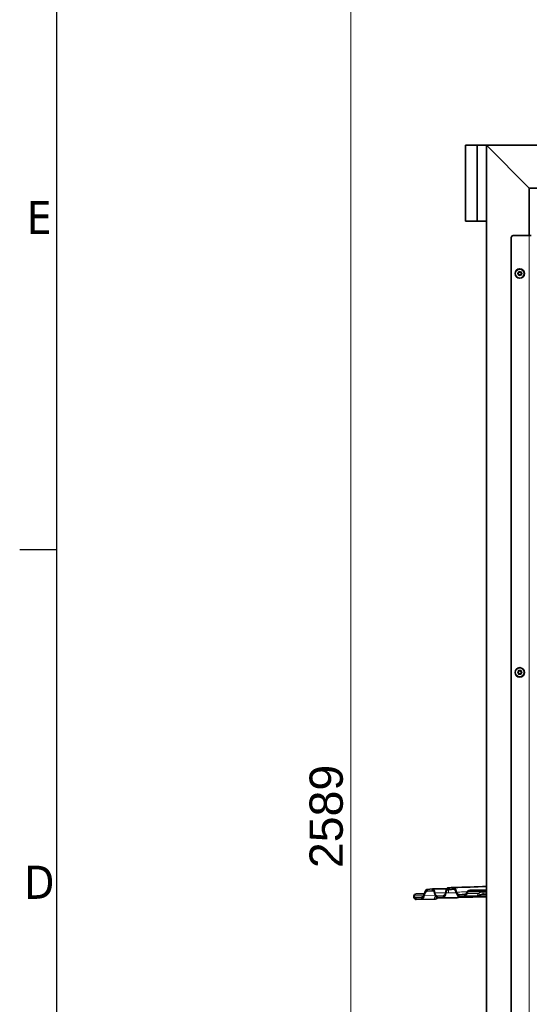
# Model space of a CAD drawing. Header units: millimetres. Extents: x 0 to 5940, y 0 to 4200.
# Tile 11 of 49: x 61 to 597, y 2321 to 3358. Entities that reach past the tile are written whole.
import ezdxf

# ---------------------------------------------------------------- set-up
doc = ezdxf.new("R2010")
doc.units = ezdxf.units.MM
doc.header["$LTSCALE"] = 10
doc.layers.get('0').update_dxf_attribs({"lineweight": 25})
for name, color, linetype, lineweight in [('Geometria schizzo (ISO)', 7, 'Continuous', 25), ('Simbolo (ISO)', 7, 'Continuous', 25), ('Spigoli visibili(ISO)', 7, 'Continuous', 35)]:
    doc.layers.add(name, color=color, linetype=linetype, lineweight=lineweight)
doc.layers.add('Quote(ISO)', color=7, linetype='Continuous', lineweight=25, true_color=0x80ff00)
doc.layers.add('Spigoli tangenti visibili(ISO)', color=7, linetype='Continuous', lineweight=15, true_color=0x00803f)
doc.styles.add('Corrente-BSI', font='arial.ttf')
doc.styles.add('Testo nota (ISO)', font='tahoma.ttf')
doc.dimstyles.new('DEFAULT-ISO', dxfattribs={"dimscale": 10, "dimtxt": 3.5, "dimasz": 2.5, "dimexe": 1, "dimexo": 1, "dimgap": 0.762, "dimtad": 1, "dimtoh": 1, "dimrnd": 1e-08, "dimtxsty": 'Corrente-BSI', "dimcen": 0.09, "dimdle": 10, "dimclrd": 7, "dimclre": 7, "dimclrt": 7, "dimazin": 2, "dimtfac": 0.571429, "dimtmove": 0, "dimatfit": 3, "dimfxl": 1, "dimtolj": 1, "dimlwd": 5, "dimlwe": 5, "dimarcsym": 0})

# ---------------------------------------------------------------- blocks, each defined once
blk = doc.blocks.new('Bordi Bordo di default')
at = {"layer": 'Geometria schizzo (ISO)'}
blk.add_line((10, 280), (6.1, 280), dxfattribs=at)
at = {"layer": 'Geometria schizzo (ISO)', "flags": 128}
blk.add_lwpolyline([(10, 10), (10, 410), (584, 410), (584, 10), (10, 10)], dxfattribs=at)
at = {"layer": 'Simbolo (ISO)', "char_height": 3.5, "attachment_point": 7, "style": 'Testo nota (ISO)'}
for s, insert in [('E', (6.85, 313.25)), ('D', (6.57, 243.25))]:
    blk.add_mtext(s, dxfattribs=dict(at, insert=insert))
blk = doc.blocks.new('*D14')
at = {"layer": 'Defpoints', "color": 0, "linetype": 'Continuous', "transparency": 16777216}
for p in [(409.4, 3812), (614.8, 3812), (569.8, 1223)]:
    blk.add_point(p, dxfattribs=at)
at = {"layer": 'Quote(ISO)', "color": 7, "linetype": 'Continuous', "lineweight": 5, "transparency": 16777216}
for p, q in [((604.8, 3812), (399.4, 3812)), ((409.4, 1248), (409.4, 3787)), ((559.8, 1223), (399.4, 1223))]:
    blk.add_line(p, q, dxfattribs=at)
at = {"layer": 'Quote(ISO)', "color": 7, "linetype": 'Continuous', "transparency": 16777216}
for points in [[(405.2, 3787), (413.6, 3787), (409.4, 3812)], [(405.2, 1248), (413.6, 1248), (409.4, 1223)]]:
    blk.add_solid(points, dxfattribs=at)
at = {"layer": 'Quote(ISO)', "color": 7, "linetype": 'Continuous', "lineweight": 9, "transparency": 16777216, "insert": (366, 2464.9), "char_height": 35, "attachment_point": 1, "rotation": 90, "style": 'Corrente-BSI'}
blk.add_mtext('\\A1;2589', dxfattribs=at)

msp = doc.modelspace()

# ---------------------------------------------------------------- linework, layer by layer
at = {"layer": 'Spigoli tangenti visibili(ISO)'}
for p, q in [((597.25, 1370.97), (597.25, 3130.97)), ((489.798, 2440.697), (496.428, 2440.772)), ((495.679, 2441.112), (495.563, 2441.111)), ((509.291, 2438.829), (497.783, 2438.698)), ((497.784, 2437.84), (497.783, 2438.698)), ((509.433, 2438.677), (512.353, 2438.71)), ((511.554, 2444.061), (511.575, 2442.261)), ((511.575, 2442.261), (512.344, 2442.27)), ((512.344, 2442.27), (512.355, 2442.317)), ((512.352, 2438.864), (512.352, 2438.864)), ((520.751, 2438.622), (520.745, 2439.681)), ((531.635, 2439.35), (531.656, 2438.077)), ((531.656, 2438.077), (543.694, 2438.214)), ((531.854, 2439.92), (531.876, 2438.647)), ((534.736, 2441.506), (534.758, 2440.233)), ((543.095, 2436.982), (543.097, 2436.982)), ((546.13, 2436.922), (546.05, 2436.571)), ((546.593, 2436.883), (546.593, 2436.883)), ((548.543, 2437.828), (548.431, 2437.338)), ((497.055, 2432.068), (478.112, 2431.853)), ((483.945, 2432.272), (483.925, 2434.072)), ((497.136, 2432.422), (483.946, 2432.272)), ((498.207, 2436.299), (486.651, 2436.168)), ((497.136, 2432.422), (497.055, 2432.068)), ((498.881, 2436.306), (498.879, 2436.306)), ((500.658, 2433.476), (500.619, 2433.304)), ((500.742, 2433.702), (500.742, 2433.702)), ((506.578, 2433.898), (506.557, 2435.698)), ((506.57, 2434.595), (506.57, 2434.595)), ((506.576, 2434.104), (506.575, 2434.104)), ((506.578, 2433.898), (506.578, 2433.898)), ((521.741, 2434.276), (521.741, 2434.276)), ((522.101, 2434.771), (522.102, 2434.771)), ((529.375, 2435.536), (542.566, 2435.686)), ((542.566, 2435.686), (542.486, 2435.335))]:
    msp.add_line(p, q, dxfattribs=at)
for centre in [(587.25, 3090.97), (587.25, 2670.97)]:
    msp.add_circle(centre, 2.38, dxfattribs=at)
for centre, major_axis, ratio, start_param, end_param in [((542.417, 2441.283), (5.799, -1.333), 0.99970699, 4.94970717, 5.59487972), ((542.498, 2441.634), (-5.799, 1.333), 0.99970699, 1.80811504, 2.45328865), ((548.606, 2429.373), (-1.052, -10.143), 0.9755462, 3.25354111, 3.76379679), ((543.629, 2442.403), (-3.006, 5.113), 0.44171339, 2.23261635, 3.12144227), ((548.533, 2433.585), (-0.469, -4.22), 0.9410392, 3.2564761, 3.76689375), ((548.363, 2443.264), (0.069, -5.928), 0.00797529, 6.25957522, 6.28315837), ((548.475, 2443.776), (0.068, -5.95), 0.00569486, 0.02355041, 0.78504554), ((496.986, 2438.016), (5.799, -1.333), 0.99970699, 4.94970779, 5.59488033), ((497.068, 2438.37), (5.799, -1.333), 0.99970699, 4.949707, 5.54684237), ((520.725, 2439.705), (2.644, -5.386), 0.99850817, 5.8377079, 6.28318282), ((525.243, 2422.335), (8.646, 10.103), 0.89844257, 1.05647098, 1.12392709), ((521.525, 2440.067), (2.299, -5.542), 0.99801001, 5.90081049, 6.3026078), ((526.342, 2441.053), (0, 5.979), 0.01422816, 3.14154984, 3.29865549)]:
    msp.add_ellipse(centre, major_axis=major_axis, ratio=ratio, start_param=start_param, end_param=end_param, dxfattribs=at)
for points, degree in [([(486.651, 2436.168), (486.647, 2436.366), (486.644, 2436.564), (486.64, 2436.762), (486.636, 2436.96), (486.632, 2437.158)], 5), ([(509.433, 2438.677), (509.43, 2438.834), (509.426, 2438.99), (509.422, 2439.146), (509.419, 2439.303), (509.415, 2439.46)], 5), ([(512.334, 2444.117), (512.338, 2443.757), (512.343, 2443.397), (512.347, 2443.037), (512.351, 2442.677), (512.355, 2442.317)], 5), ([(517.505, 2442.69), (517.566, 2442.69), (517.627, 2442.691), (517.688, 2442.692)], 3), ([(523.545, 2435.117), (523.541, 2435.477), (523.537, 2435.837), (523.532, 2436.197), (523.528, 2436.557), (523.524, 2436.917)], 5), ([(546.13, 2436.922), (546.134, 2436.938), (546.266, 2437.07), (546.588, 2437.265)], 3), ([(546.596, 2436.883), (547.727, 2436.851), (548.857, 2436.819), (549.988, 2436.787), (551.119, 2436.755), (552.25, 2436.722)], 5), ([(546.841, 2436.999), (546.85, 2437.003), (546.859, 2437.007), (546.868, 2437.012)], 3), ([(552.25, 2437.383), (551.485, 2437.374), (550.721, 2437.365), (549.957, 2437.356), (549.194, 2437.347), (548.431, 2437.338)], 5), ([(548.543, 2437.828), (549.537, 2437.839), (550.816, 2437.853), (552.255, 2437.87)], 3), ([(548.547, 2439.568), (549.143, 2439.574), (549.815, 2439.582), (550.566, 2439.59), (551.384, 2439.6), (552.25, 2439.61)], 5), ([(475.765, 2435.618), (479.477, 2435.66), (482.933, 2435.699), (486.08, 2435.735)], 3), ([(475.901, 2433.787), (475.898, 2434.25), (475.895, 2434.713), (475.892, 2435.176)], 3), ([(478.112, 2431.853), (478.108, 2432.213), (478.104, 2432.573), (478.099, 2432.933), (478.095, 2433.293), (478.091, 2433.653)], 5), ([(497.055, 2432.066), (497.054, 2432.066), (497.054, 2432.067), (497.055, 2432.068)], 3), ([(498.987, 2436.185), (498.988, 2436.185), (498.988, 2436.186), (498.988, 2436.186), (498.988, 2436.187), (498.989, 2436.187)], 5), ([(499.439, 2435.777), (499.44, 2435.775), (499.441, 2435.774), (499.442, 2435.772)], 3), ([(500.744, 2433.479), (500.74, 2433.839), (500.736, 2434.199), (500.732, 2434.559), (500.728, 2434.919), (500.724, 2435.279)], 5), ([(521.594, 2434.069), (516.589, 2434.012), (511.584, 2433.955), (506.579, 2433.898)], 3), ([(520.794, 2433.707), (520.793, 2433.706), (520.792, 2433.705), (520.792, 2433.705), (520.792, 2433.704), (520.791, 2433.704)], 5), ([(542.486, 2435.335), (542.486, 2435.334), (542.486, 2435.333), (542.486, 2435.333), (542.486, 2435.332), (542.487, 2435.332)], 5)]:
    msp.add_open_spline(points, degree=degree, dxfattribs=at)
for points, degree, knots in [([(512.344, 2442.27), (512.334, 2442.228), (512.334, 2441.394), (512.343, 2440.037), (512.345, 2439.633), (512.349, 2439.186), (512.353, 2438.71)], 3, [0, 0, 0, 0, 4.85576062, 4.85576062, 4.85576062, 6.301, 6.301, 6.301, 6.301]), ([(512.344, 2442.27), (513.466, 2442.283), (514.599, 2442.296), (515.716, 2442.309), (516.69, 2442.32), (517.664, 2442.332), (518.637, 2442.344)], 3, [224.60206304, 224.60206304, 224.60206304, 224.60206304, 230.5163275, 230.5163275, 230.5163275, 235.67459281, 235.67459281, 235.67459281, 235.67459281]), ([(512.353, 2438.71), (513.026, 2438.718), (513.703, 2438.726), (514.384, 2438.733), (516.05, 2438.752), (517.715, 2438.772), (518.709, 2438.784), (519.703, 2438.796), (520.696, 2438.808)], 5, [224.60206241, 224.60206241, 224.60206241, 224.60206241, 224.60206241, 224.60206241, 230.51632751, 230.51632751, 230.51632751, 239.27856028, 239.27856028, 239.27856028, 239.27856028, 239.27856028, 239.27856028]), ([(531.826, 2439.845), (530.451, 2439.821), (529.074, 2439.799), (527.695, 2439.778), (525.384, 2439.742), (523.067, 2439.711), (520.745, 2439.681)], 3, [83.01637411, 83.01637411, 83.01637411, 83.01637411, 90.34294785, 90.34294785, 90.34294785, 102.62250333, 102.62250333, 102.62250333, 102.62250333]), ([(542.566, 2435.686), (542.569, 2435.699), (542.591, 2435.761), (542.632, 2435.87), (542.772, 2436.23), (543.022, 2436.825), (543.202, 2437.234), (543.424, 2437.703), (543.694, 2438.214)], 5, [1.76754853, 1.76754853, 1.76754853, 1.76754853, 1.76754853, 1.76754853, 5.62584365, 5.62584365, 5.62584365, 10.71862466, 10.71862466, 10.71862466, 10.71862466, 10.71862466, 10.71862466]), ([(546.05, 2436.571), (546.048, 2436.565), (546.063, 2436.572), (546.094, 2436.591), (546.195, 2436.656), (546.37, 2436.763), (546.482, 2436.828), (546.632, 2436.907), (546.804, 2436.984), (546.825, 2436.993), (546.847, 2437.003), (546.868, 2437.012)], 5, [0.00000001, 0.00000001, 0.00000001, 0.00000001, 0.00000001, 0.00000001, 4.37379167, 4.37379167, 4.37379167, 9.2780538, 9.2780538, 9.2780538, 9.9486249, 9.9486249, 9.9486249, 9.9486249, 9.9486249, 9.9486249]), ([(546.868, 2437.012), (547.337, 2437.211), (547.824, 2437.316), (548.319, 2437.335), (548.356, 2437.337), (548.394, 2437.338), (548.431, 2437.338)], 3, [8.54686651, 8.54686651, 8.54686651, 8.54686651, 14.22932769, 14.22932769, 14.22932769, 14.65660863, 14.65660863, 14.65660863, 14.65660863]), ([(497.136, 2432.422), (497.139, 2432.433), (497.155, 2432.478), (497.184, 2432.556), (497.312, 2432.891), (497.568, 2433.512), (497.8, 2434.044), (498.11, 2434.69), (498.506, 2435.392), (498.518, 2435.414), (498.531, 2435.436), (498.543, 2435.458)], 5, [1.79593602, 1.79593602, 1.79593602, 1.79593602, 1.79593602, 1.79593602, 4.38460748, 4.38460748, 4.38460748, 9.62597066, 9.62597066, 9.62597066, 9.79311722, 9.79311722, 9.79311722, 9.79311722, 9.79311722, 9.79311722]), ([(500.913, 2433.479), (500.899, 2433.471), (500.886, 2433.463), (500.873, 2433.455), (500.692, 2433.346), (500.616, 2433.292), (500.619, 2433.304)], 3, [12.47552844, 12.47552844, 12.47552844, 12.47552844, 12.93184152, 12.93184152, 12.93184152, 19.46821209, 19.46821209, 19.46821209, 19.46821209]), ([(500.744, 2433.479), (505.301, 2433.531), (509.788, 2433.582), (513.503, 2433.624), (513.911, 2433.629), (514.311, 2433.633), (514.702, 2433.638), (517.085, 2433.665), (519.104, 2433.688), (520.794, 2433.707)], 3, [367.41418959, 367.41418959, 367.41418959, 367.41418959, 376.02441133, 376.02441133, 376.02441133, 376.9720057, 376.9720057, 376.9720057, 382.74921497, 382.74921497, 382.74921497, 382.74921497]), ([(522.607, 2435.391), (522.491, 2435.259), (522.382, 2435.129), (522.281, 2435.003), (522.094, 2434.765), (521.941, 2434.557), (521.872, 2434.462), (521.758, 2434.302), (521.677, 2434.186), (521.647, 2434.141), (521.617, 2434.1), (521.601, 2434.077), (521.598, 2434.074), (521.596, 2434.071), (521.594, 2434.069)], 5, [20.33382988, 20.33382988, 20.33382988, 20.33382988, 20.33382988, 20.33382988, 21.70801183, 21.70801183, 21.70801183, 23.07699094, 23.07699094, 23.07699094, 24.33739061, 24.33739061, 24.33739061, 24.69522529, 24.69522529, 24.69522529, 24.69522529, 24.69522529, 24.69522529]), ([(552.252, 2434.622), (549.927, 2434.596), (547.603, 2434.57), (545.285, 2434.543), (543.521, 2434.523), (541.759, 2434.503), (539.997, 2434.483), (539.124, 2434.473), (538.194, 2434.463), (537.235, 2434.452), (536.356, 2434.442), (535.513, 2434.432), (534.713, 2434.423), (531.189, 2434.383), (527.665, 2434.343), (524.141, 2434.303), (523.867, 2434.3), (523.593, 2434.297), (523.318, 2434.294)], 3, [275.86545209, 275.86545209, 275.86545209, 275.86545209, 285.68526122, 285.68526122, 285.68526122, 293.16108313, 293.16108313, 293.16108313, 296.86776207, 296.86776207, 296.86776207, 300.26312361, 300.26312361, 300.26312361, 315.21476644, 315.21476644, 315.21476644, 316.37866446, 316.37866446, 316.37866446, 316.37866446]), ([(542.486, 2435.335), (541.988, 2435.329), (541.492, 2435.323), (540.996, 2435.318), (536.598, 2435.267), (532.19, 2435.216), (527.76, 2435.166), (526.357, 2435.149), (524.952, 2435.133), (523.545, 2435.117)], 3, [64.09051219, 64.09051219, 64.09051219, 64.09051219, 66.75263907, 66.75263907, 66.75263907, 90.34294785, 90.34294785, 90.34294785, 97.81267615, 97.81267615, 97.81267615, 97.81267615]), ([(524.548, 2434.8), (524.967, 2434.804), (525.385, 2434.809), (525.803, 2434.814), (530.027, 2434.863), (534.213, 2434.912), (538.371, 2434.961), (541.451, 2434.998), (544.515, 2435.035), (547.586, 2435.073)], 3, [24.26926747, 24.26926747, 24.26926747, 24.26926747, 26.50174923, 26.50174923, 26.50174923, 49.05775795, 49.05775795, 49.05775795, 65.76912113, 65.76912113, 65.76912113, 65.76912113])]:
    msp.add_open_spline(points, degree=degree, knots=knots, dxfattribs=at)
at = {"layer": 'Spigoli visibili(ISO)'}
for p, q in [((530.25, 3225.97), (542.25, 3225.97)), ((530.25, 3225.97), (530.25, 3145.97)), ((542.25, 3145.97), (542.25, 3225.97)), ((542.25, 3225.97), (552.25, 3225.97)), ((597.25, 3180.97), (552.25, 3225.97)), ((552.25, 3225.97), (552.25, 1332.97)), ((552.25, 3225.97), (552.25, 3145.97)), ((552.25, 3225.97), (597.25, 3180.97)), ((552.25, 3225.97), (1102.25, 3225.97)), ((597.25, 3180.97), (597.25, 3130.97)), ((597.25, 3180.97), (647.25, 3180.97)), ((542.25, 3145.97), (530.25, 3145.97)), ((552.25, 3145.97), (542.25, 3145.97)), ((578.25, 1372.97), (578.25, 3128.97)), ((580.25, 3130.97), (597.25, 3130.97)), ((599.25, 3130.97), (597.25, 3130.97)), ((585.518, 3090.97), (586.384, 3092.47)), ((586.384, 3089.47), (585.518, 3090.97)), ((586.384, 3092.47), (588.116, 3092.47)), ((588.116, 3092.47), (588.982, 3090.97)), ((588.982, 3090.97), (588.116, 3089.47)), ((588.116, 3089.47), (586.384, 3089.47)), ((585.518, 2670.97), (586.384, 2672.47)), ((586.384, 2669.47), (585.518, 2670.97)), ((586.384, 2672.47), (588.116, 2672.47)), ((588.116, 2669.47), (586.384, 2669.47)), ((588.116, 2672.47), (588.982, 2670.97)), ((588.982, 2670.97), (588.116, 2669.47)), ((487.196, 2437.87), (487.196, 2437.87)), ((495.543, 2442.91), (489.777, 2442.496)), ((489.777, 2442.496), (489.798, 2440.697)), ((495.563, 2441.111), (489.798, 2440.697)), ((495.563, 2441.111), (495.543, 2442.91)), ((511.565, 2443.094), (511.565, 2443.094)), ((512.346, 2443.103), (512.346, 2443.103)), ((517.482, 2444.489), (517.505, 2442.69)), ((529.355, 2437.336), (523.524, 2436.917)), ((529.375, 2435.536), (529.355, 2437.336)), ((475.773, 2434.346), (475.765, 2435.618)), ((497.055, 2432.066), (478.048, 2431.85)), ((483.925, 2434.072), (478.091, 2433.653)), ((483.945, 2432.272), (478.112, 2431.853)), ((506.557, 2435.698), (500.724, 2435.279)), ((506.578, 2433.898), (500.744, 2433.479)), ((506.576, 2434.103), (506.575, 2434.103)), ((521.74, 2434.275), (521.74, 2434.275)), ((529.375, 2435.536), (523.545, 2435.117)), ((526.342, 2435.073), (552.25, 2435.073))]:
    msp.add_line(p, q, dxfattribs=at)
for centre, radius in [((587.25, 3090.97), 5), ((587.25, 3090.97), 4.75), ((587.25, 2670.97), 5), ((587.25, 2670.97), 4.75)]:
    msp.add_circle(centre, radius, dxfattribs=at)
msp.add_arc((580.25, 3128.97), 2, 90, 180, dxfattribs=at)
for centre, major_axis, ratio, start_param, end_param in [((478.766, 2435.652), (3.001, 0.017), 0.70704934, 1.57887519, 3.14962518), ((517.618, 2432.697), (-0.002, 9.997), 0.38925104, 5.34667466, 6.31163686), ((529.276, 2444.139), (-0.024, -6.806), 0.49039702, 0.03080903, 0.79204225), ((520.725, 2439.705), (2.644, -5.386), 0.99850817, 0.00000001, 0.0259484), ((524.992, 2428.701), (5.057, 4.97), 0.78933298, 1.11480809, 1.14502258)]:
    msp.add_ellipse(centre, major_axis=major_axis, ratio=ratio, start_param=start_param, end_param=end_param, dxfattribs=at)
for points, knots in [([(478.73, 2437.774), (479.521, 2437.783), (480.318, 2437.792), (481.193, 2437.802), (482.066, 2437.812), (483.012, 2437.822), (484.015, 2437.834), (484.884, 2437.844), (485.833, 2437.854), (486.795, 2437.865)], [0, 0, 0, 0, 4.10974989, 4.10974989, 4.10974989, 8.21360122, 8.21360122, 8.21360122, 11.77254049, 11.77254049, 11.77254049, 11.77254049]), ([(486.632, 2437.158), (486.476, 2436.432), (486.184, 2435.84), (485.839, 2435.374), (485.712, 2435.203), (485.578, 2435.049), (485.441, 2434.912), (485.237, 2434.708), (485.025, 2434.54), (484.816, 2434.408), (484.814, 2434.407), (484.812, 2434.406), (484.81, 2434.405), (484.694, 2434.332), (484.592, 2434.278), (484.5, 2434.235), (484.408, 2434.192), (484.31, 2434.153), (484.205, 2434.123), (484.119, 2434.098), (484.003, 2434.077), (483.925, 2434.072)], [0, 0, 0, 0, 5.97449315, 5.97449315, 5.97449315, 8.16588848, 8.16588848, 8.16588848, 11.42107383, 11.42107383, 11.42107383, 11.44925941, 11.44925941, 11.44925941, 13.26297335, 13.26297335, 13.26297335, 15.07668728, 15.07668728, 15.07668728, 16.54791411, 16.54791411, 16.54791411, 16.54791411]), ([(489.777, 2442.496), (489.471, 2442.471), (489.167, 2442.336), (488.575, 2441.854), (488.29, 2441.508), (487.742, 2440.6), (487.481, 2440.034), (487.013, 2438.719), (486.806, 2437.976), (486.632, 2437.158)], [0.00000003, 0.00000003, 0.00000003, 0.00000003, 0.29251059, 0.29251059, 0.58390084, 0.58390084, 0.88488952, 0.88488952, 1.18324269, 1.18324269, 1.18324269, 1.18324269]), ([(489.798, 2440.697), (489.312, 2440.662), (488.828, 2440.392), (488.374, 2439.891), (487.921, 2439.392), (487.498, 2438.661), (487.138, 2437.721), (486.958, 2437.252), (486.795, 2436.732), (486.651, 2436.168)], [0.00000081, 0.00000081, 0.00000081, 0.00000081, 6.68326369, 6.68326369, 6.68326369, 13.34062806, 13.34062806, 13.34062806, 16.65587263, 16.65587263, 16.65587263, 16.65587263]), ([(495.543, 2442.91), (495.763, 2442.93), (495.984, 2442.852), (496.413, 2442.504), (496.621, 2442.236), (497.016, 2441.512), (497.202, 2441.053), (497.529, 2439.978), (497.67, 2439.367), (497.783, 2438.698)], [0.000000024, 0.000000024, 0.000000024, 0.000000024, 0.227112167, 0.227112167, 0.453394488, 0.453394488, 0.686178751, 0.686178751, 0.917273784, 0.917273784, 0.917273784, 0.917273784]), ([(500.744, 2433.479), (500.396, 2433.455), (500.046, 2433.573), (499.709, 2433.834), (499.23, 2434.204), (498.781, 2434.866), (498.409, 2435.766), (498.162, 2436.364), (497.949, 2437.065), (497.784, 2437.84)], [0, 0, 0, 0, 4.29446992, 4.29446992, 4.29446992, 10.41343547, 10.41343547, 10.41343547, 14.47188508, 14.47188508, 14.47188508, 14.47188508]), ([(509.433, 2438.677), (509.305, 2437.986), (509.143, 2437.354), (508.955, 2436.796), (508.639, 2435.857), (508.252, 2435.129), (507.833, 2434.641), (507.434, 2434.178), (507.007, 2433.93), (506.578, 2433.898)], [0.00010867, 0.00010867, 0.00010867, 0.00010867, 3.6609675, 3.6609675, 3.6609675, 9.81642707, 9.81642707, 9.81642707, 15.66909131, 15.66909131, 15.66909131, 15.66909131]), ([(509.415, 2439.46), (509.518, 2440.185), (509.653, 2440.85), (509.964, 2441.978), (510.134, 2442.447), (510.508, 2443.221), (510.71, 2443.522), (511.127, 2443.93), (511.34, 2444.042), (511.554, 2444.061)], [-0.917273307, -0.917273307, -0.917273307, -0.917273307, -0.673656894, -0.673656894, -0.448121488, -0.448121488, -0.221166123, -0.221166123, -0.000000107, -0.000000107, -0.000000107, -0.000000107]), ([(511.575, 2442.261), (511.232, 2442.237), (510.889, 2442.026), (510.572, 2441.63), (510.335, 2441.334), (510.113, 2440.934), (509.918, 2440.435), (509.724, 2439.94), (509.557, 2439.346), (509.433, 2438.677)], [0, 0, 0, 0, 5.08621105, 5.08621105, 5.08621105, 8.87861684, 8.87861684, 8.87861684, 12.64870075, 12.64870075, 12.64870075, 12.64870075]), ([(517.482, 2444.489), (517.787, 2444.515), (518.094, 2444.432), (518.693, 2444.05), (518.985, 2443.754), (519.554, 2442.941), (519.828, 2442.418), (520.327, 2441.18), (520.552, 2440.471), (520.745, 2439.681)], [0.00000001, 0.00000001, 0.00000001, 0.00000001, 0.29194486, 0.29194486, 0.58251764, 0.58251764, 0.88463405, 0.88463405, 1.18354197, 1.18354197, 1.18354197, 1.18354197]), ([(531.656, 2438.077), (531.354, 2437.291), (530.998, 2436.672), (530.219, 2435.804), (529.8, 2435.567), (529.375, 2435.536)], [-0.695456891, -0.695456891, -0.695456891, -0.695456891, -0.350367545, -0.350367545, -0.000000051, -0.000000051, -0.000000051, -0.000000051]), ([(534.736, 2441.506), (534.41, 2441.502), (534.087, 2441.461), (533.47, 2441.307), (533.181, 2441.195), (532.664, 2440.911), (532.44, 2440.74), (532.077, 2440.355), (531.94, 2440.143), (531.854, 2439.92)], [-0.390863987, -0.390863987, -0.390863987, -0.390863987, -0.293151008, -0.293151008, -0.195430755, -0.195430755, -0.097713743, -0.097713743, 0, 0, 0, 0]), ([(534.758, 2440.233), (534.432, 2440.229), (534.109, 2440.188), (533.492, 2440.034), (533.203, 2439.922), (532.686, 2439.638), (532.462, 2439.467), (532.098, 2439.082), (531.962, 2438.87), (531.876, 2438.647)], [-0.390862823, -0.390862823, -0.390862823, -0.390862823, -0.293150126, -0.293150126, -0.195430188, -0.195430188, -0.097713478, -0.097713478, -0.000000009, -0.000000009, -0.000000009, -0.000000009]), ([(552.25, 2441.705), (551.905, 2441.701), (551.572, 2441.697), (551.258, 2441.694), (551.161, 2441.692), (551.064, 2441.691), (550.969, 2441.69), (550.811, 2441.689), (550.657, 2441.687), (550.505, 2441.685), (550.253, 2441.682), (550.027, 2441.68), (549.779, 2441.677), (544.765, 2441.62), (539.75, 2441.563), (534.736, 2441.506)], [21.10559991, 21.10559991, 21.10559991, 21.10559991, 22.62256271, 22.62256271, 22.62256271, 23.09519186, 23.09519186, 23.09519186, 23.87339503, 23.87339503, 23.87339503, 25.15981253, 25.15981253, 25.15981253, 51.21742616, 51.21742616, 51.21742616, 51.21742616]), ([(552.25, 2440.432), (551.347, 2440.421), (550.445, 2440.411), (544.614, 2440.345), (539.686, 2440.289), (534.758, 2440.233)], [1.14768301, 1.14768301, 1.14768301, 1.14768301, 1.3605224, 1.3605224, 2.52216416, 2.52216416, 2.52216416, 2.52216416]), ([(546.841, 2436.999), (546.698, 2436.937), (546.571, 2436.872), (546.357, 2436.753), (546.268, 2436.698), (546.089, 2436.583), (546.017, 2436.533), (545.889, 2436.444), (545.858, 2436.423), (545.79, 2436.376), (545.754, 2436.352), (545.664, 2436.293), (545.608, 2436.257), (545.483, 2436.18), (545.412, 2436.139), (545.205, 2436.022), (545.064, 2435.95), (544.599, 2435.735), (544.263, 2435.614), (543.454, 2435.403), (542.969, 2435.338), (542.487, 2435.332)], [0, 0, 0, 0, 0.055379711, 0.055379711, 0.112637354, 0.112637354, 0.192349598, 0.192349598, 0.214010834, 0.214010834, 0.232082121, 0.232082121, 0.254049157, 0.254049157, 0.279148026, 0.279148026, 0.326804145, 0.326804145, 0.433182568, 0.433182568, 0.577792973, 0.577792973, 0.577792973, 0.577792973]), ([(548.432, 2437.337), (548.217, 2437.334), (548, 2437.314), (547.589, 2437.246), (547.391, 2437.196), (547.08, 2437.096), (546.958, 2437.049), (546.841, 2436.999)], [0, 0, 0, 0, 0.064422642, 0.064422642, 0.129281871, 0.129281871, 0.174714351, 0.174714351, 0.174714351, 0.174714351]), ([(475.765, 2435.618), (475.767, 2435.54), (475.778, 2435.464), (475.82, 2435.315), (475.852, 2435.244), (475.892, 2435.176)], [0, 0, 0, 0, 0.0332857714, 0.0332857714, 0.0674387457, 0.0674387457, 0.0674387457, 0.0674387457]), ([(475.773, 2434.346), (475.774, 2434.247), (475.786, 2434.151), (475.829, 2433.963), (475.86, 2433.873), (475.901, 2433.787)], [0, 0, 0, 0, 0.0419744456, 0.0419744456, 0.0845602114, 0.0845602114, 0.0845602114, 0.0845602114]), ([(475.892, 2435.176), (476.018, 2434.967), (476.156, 2434.779), (476.302, 2434.612), (476.594, 2434.279), (476.917, 2434.029), (477.234, 2433.866), (477.538, 2433.709), (477.837, 2433.634), (478.091, 2433.653)], [0.00007509, 0.00007509, 0.00007509, 0.00007509, 2.56505039, 2.56505039, 2.56505039, 7.68751844, 7.68751844, 7.68751844, 12.61494091, 12.61494091, 12.61494091, 12.61494091]), ([(475.901, 2433.787), (476.028, 2433.522), (476.161, 2433.282), (476.301, 2433.068), (476.579, 2432.641), (476.88, 2432.32), (477.192, 2432.116), (477.493, 2431.919), (477.803, 2431.83), (478.112, 2431.853)], [0.00007365, 0.00007365, 0.00007365, 0.00007365, 2.5650502, 2.5650502, 2.5650502, 7.68751761, 7.68751761, 7.68751761, 12.61510879, 12.61510879, 12.61510879, 12.61510879]), ([(486.651, 2436.168), (486.605, 2435.985), (486.557, 2435.808), (486.506, 2435.637), (486.471, 2435.521), (486.435, 2435.407), (486.398, 2435.296), (486.327, 2435.08), (486.252, 2434.875), (486.174, 2434.682), (486.153, 2434.629), (486.132, 2434.578), (486.11, 2434.527), (485.944, 2434.135), (485.766, 2433.794), (485.578, 2433.503), (485.537, 2433.439), (485.495, 2433.378), (485.453, 2433.319), (485.266, 2433.055), (485.07, 2432.841), (484.87, 2432.677), (484.786, 2432.608), (484.709, 2432.554), (484.636, 2432.509), (484.612, 2432.494), (484.589, 2432.48), (484.567, 2432.468), (484.474, 2432.416), (484.374, 2432.369), (484.259, 2432.333), (484.165, 2432.303), (484.041, 2432.279), (483.945, 2432.272)], [0.00004302, 0.00004302, 0.00004302, 0.00004302, 1.21465202, 1.21465202, 1.21465202, 2.04222645, 2.04222645, 2.04222645, 3.64919983, 3.64919983, 3.64919983, 4.08445291, 4.08445291, 4.08445291, 7.43577625, 7.43577625, 7.43577625, 8.16890581, 8.16890581, 8.16890581, 11.4522768, 11.4522768, 11.4522768, 12.82466367, 12.82466367, 12.82466367, 13.2668794, 13.2668794, 13.2668794, 15.08148201, 15.08148201, 15.08148201, 16.58919644, 16.58919644, 16.58919644, 16.58919644]), ([(500.917, 2433.479), (500.858, 2433.444), (500.807, 2433.412), (500.658, 2433.316), (500.587, 2433.266), (500.46, 2433.178), (500.429, 2433.157), (500.359, 2433.11), (500.322, 2433.085), (500.231, 2433.025), (500.174, 2432.989), (500.048, 2432.912), (499.978, 2432.87), (499.769, 2432.753), (499.627, 2432.68), (499.159, 2432.464), (498.82, 2432.344), (498.013, 2432.135), (497.532, 2432.071), (497.055, 2432.066)], [0.029801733, 0.029801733, 0.029801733, 0.029801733, 0.065413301, 0.065413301, 0.144574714, 0.144574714, 0.166698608, 0.166698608, 0.185202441, 0.185202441, 0.207325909, 0.207325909, 0.232535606, 0.232535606, 0.280498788, 0.280498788, 0.387511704, 0.387511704, 0.53083209, 0.53083209, 0.53083209, 0.53083209]), ([(523.369, 2434.319), (523.346, 2434.307), (523.321, 2434.296), (523.259, 2434.266), (523.22, 2434.248), (523.063, 2434.177), (522.944, 2434.128), (522.459, 2433.947), (522.08, 2433.847), (521.398, 2433.734), (521.095, 2433.708), (520.791, 2433.704)], [0, 0, 0, 0, 0.008276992, 0.008276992, 0.021179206, 0.021179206, 0.059862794, 0.059862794, 0.176333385, 0.176333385, 0.267262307, 0.267262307, 0.267262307, 0.267262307]), ([(526.342, 2435.073), (525.784, 2435.073), (525.221, 2434.985), (524.784, 2434.868), (524.304, 2434.739), (523.982, 2434.592), (523.936, 2434.572), (523.933, 2434.571), (523.932, 2434.57), (523.931, 2434.57)], [13.82218414, 13.82218414, 13.82218414, 13.82218414, 18.86228574, 18.86228574, 18.86228574, 24.39762522, 24.39762522, 24.39762522, 24.69522513, 24.69522513, 24.69522513, 24.69522513])]:
    msp.add_open_spline(points, degree=3, knots=knots, dxfattribs=at)
for points, degree in [([(495.563, 2441.111), (496.085, 2441.148), (496.611, 2440.83), (497.107, 2440.145), (497.513, 2439.108), (497.784, 2437.84)], 5), ([(495.601, 2442.913), (500.55, 2442.969), (505.5, 2443.026), (510.449, 2443.082)], 3), ([(500.724, 2435.279), (500.162, 2435.238), (499.391, 2435.591), (498.6, 2436.318), (498.005, 2437.389), (497.783, 2438.698)], 5), ([(509.415, 2439.46), (509.213, 2438.04), (508.633, 2436.931), (507.874, 2436.191), (507.129, 2435.739), (506.557, 2435.698)], 5), ([(512.334, 2444.117), (512.074, 2444.098), (511.762, 2444.079), (511.554, 2444.061)], 3), ([(512.355, 2442.317), (512.095, 2442.299), (511.835, 2442.28), (511.575, 2442.261)], 3), ([(517.482, 2444.489), (515.779, 2444.364), (514.072, 2444.242), (512.334, 2444.117)], 3), ([(517.505, 2442.69), (515.8, 2442.565), (514.093, 2442.442), (512.355, 2442.317)], 3), ([(517.574, 2444.494), (529.138, 2444.641), (540.7, 2445.046), (552.25, 2445.611)], 3), ([(520.745, 2439.681), (521.029, 2438.526), (521.61, 2437.7), (522.318, 2437.174), (523.003, 2436.879), (523.524, 2436.917)], 5), ([(520.751, 2438.622), (521.158, 2437.202), (521.692, 2436.102), (522.293, 2435.403), (522.921, 2435.073), (523.545, 2435.117)], 5), ([(531.854, 2439.92), (531.781, 2439.73), (531.725, 2439.536), (531.635, 2439.35)], 3), ([(531.876, 2438.647), (531.803, 2438.457), (531.73, 2438.267), (531.656, 2438.077)], 3), ([(552.25, 2437.381), (550.978, 2437.366), (549.705, 2437.351), (548.432, 2437.337)], 3), ([(520.791, 2433.704), (514.083, 2433.628), (507.375, 2433.552), (500.667, 2433.476)], 3), ([(552.25, 2434.62), (542.606, 2434.513), (532.961, 2434.402), (523.315, 2434.292)], 3), ([(542.487, 2435.332), (536.151, 2435.259), (529.814, 2435.186), (523.478, 2435.114)], 3), ([(542.487, 2435.332), (542.487, 2435.332), (542.487, 2435.332), (542.487, 2435.332), (542.487, 2435.332), (542.487, 2435.332)], 5)]:
    msp.add_open_spline(points, degree=degree, dxfattribs=at)

# ---------------------------------------------------------------- block references
at = {"xscale": 10, "yscale": 10, "zscale": 10}
msp.add_blockref('Bordi Bordo di default', (0, 0), dxfattribs=at)

# ---------------------------------------------------------------- dimensions: what is measured, and where the dimension line sits
at = {"layer": 'Quote(ISO)', "color": 7, "linetype": 'Continuous', "lineweight": 9}
dim = msp.add_linear_dim(base=(409.387, 3811.97), p1=(569.75, 1222.97), p2=(614.75, 3811.97), angle=270, dimstyle='DEFAULT-ISO', override={"dimgap": 0.762, "dimtoh": 0, "dimdec": 2, "dimtol": 0, "dimlim": 0, "dimtp": 0, "dimtm": 0, "dimtdec": 2, "dimtofl": 0, "dimatfit": 1}, dxfattribs=at)
dim.commit()
dim.dimension.update_dxf_attribs({"geometry": '*D14', "text_midpoint": (409.387, 2517.47), "dimtype": 160})

doc.saveas('drawing.dxf')
